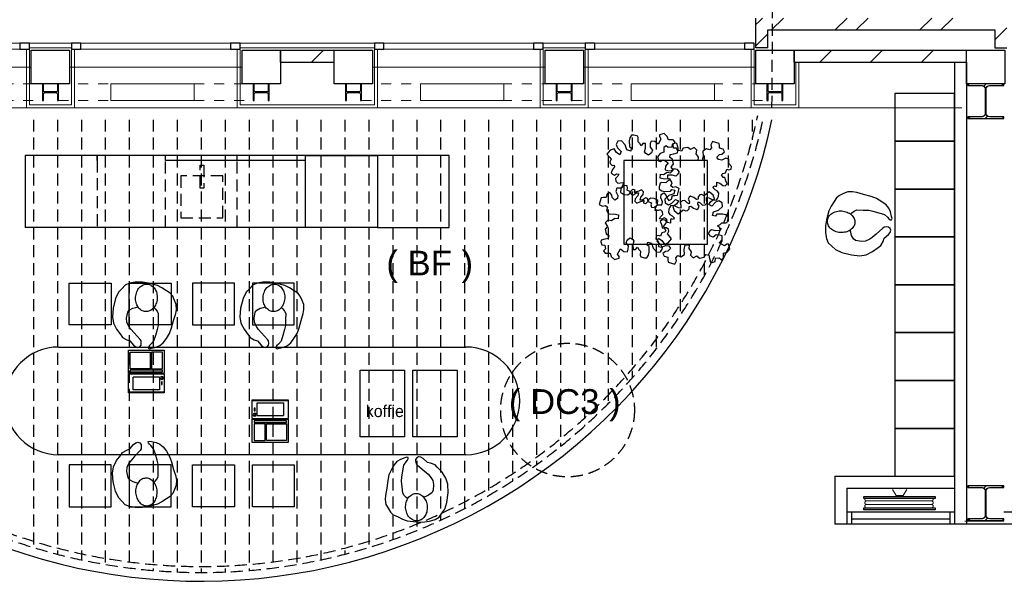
# Model space of a CAD drawing. Header units: millimetres. Extents: x 274611 to 749520, y 175257 to 298905.
# Tile 7 of 251: x 371458 to 379679, y 221560 to 226204. Entities that reach past the tile are written whole.
import ezdxf

# ---------------------------------------------------------------- set-up
doc = ezdxf.new("R2010")
doc.units = ezdxf.units.MM
doc.header["$LTSCALE"] = 400
doc.header["$PDMODE"] = 1
doc.header["$PDSIZE"] = 15
doc.linetypes.add('HIDDEN', pattern=[0.375, 0.25, -0.125])
doc.linetypes.add('STYLE_01', pattern=[0.416641, 0.208282, -0.208359])
for name, color, linetype in [('-ve', 2, 'HIDDEN'), ('inlay', 6, 'Continuous'), ('inr', 4, 'Continuous'), ('plafond', 255, 'HIDDEN'), ('plant', 114, 'Continuous'), ('plat', 5, 'Continuous'), ('symbol', 1, 'Continuous'), ('timmerwerk-ge', 150, 'Continuous'), ('timmerwerk-ve', 8, 'HIDDEN')]:
    doc.layers.add(name, color=color, linetype=linetype)
for name, color, linetype, lineweight in [('Buitenkozijnen', 140, 'Continuous', 15), ('mat-baksteen', 5, 'Continuous', 25), ('mat-beton (ihwg)', 5, 'Continuous', 25), ('mat-kalkzandsteen', 5, 'Continuous', 25), ('mat-staal', 5, 'Continuous', 25), ('None', 7, 'Continuous', 9)]:
    doc.layers.add(name, color=color, linetype=linetype, lineweight=lineweight)
doc.styles.add('Arial', font='arial.ttf', dxfattribs={"height": 211.666667})
doc.styles.add('s100', font='stylu.ttf', dxfattribs={"height": 100})
doc.styles.get("Standard").update_dxf_attribs({"font": 'arial.ttf'})
doc.dimstyles.new('CAL-N1-100-25', dxfattribs={"dimscale": 100, "dimtxt": 2.5, "dimasz": 3, "dimexe": 1.5, "dimexo": 0, "dimgap": 0.3, "dimtad": 0, "dimdec": 4, "dimrnd": 1, "dimdsep": 46, "dimtxsty": 'Standard', "dimblk": 'CLOSED', "dimcen": 0, "dimdle": 1.25, "dimclrt": 256, "dimadec": 0, "dimazin": 0, "dimtfac": 0.9, "dimtdec": 4, "dimtix": 1, "dimtmove": 0, "dimatfit": 3, "dimldrblk": 'CLOSED', "dimfxl": 1, "dimtvp": 1, "dimtolj": 1, "dimtzin": 0, "dimarcsym": 0})

# ---------------------------------------------------------------- blocks, each defined once
blk = doc.blocks.new('P02')
at = {"layer": 'plafond'}
for p, q in [((-7496.7, -25), (-7496.7, -2908.2)), ((-7296.7, -25), (-7296.7, -3044.4)), ((-7096.7, -25), (-7096.7, -3166.4)), ((-6896.7, -25), (-6896.7, -3373)), ((-6696.7, -25), (-6696.7, -3373)), ((-6496.7, -25), (-6496.7, -3459.2)), ((-6296.7, -25), (-6296.7, -3535)), ((-6096.7, -25), (-6096.7, -3600.8)), ((-5896.7, -25), (-5896.7, -3657.1)), ((-5696.7, -25), (-5696.7, -3704.2)), ((-5496.7, -25), (-5496.7, -3742.4)), ((-5296.7, -25), (-5296.7, -3771.9)), ((-5096.7, -25), (-5096.7, -3792.8)), ((-4896.7, -25), (-4896.7, -3809.5)), ((-4696.7, -25), (-4696.7, -3809.5)), ((-4496.7, -25), (-4496.7, -3809.5)), ((-4296.7, -25), (-4296.7, -3792.8)), ((-4096.7, -25), (-4096.7, -3771.9)), ((-3896.7, -25), (-3896.7, -3742.4)), ((-3696.7, -25), (-3696.7, -3704.2)), ((-3496.7, -25), (-3496.7, -3657.1)), ((-3296.7, -25), (-3296.7, -3600.8)), ((-3096.7, -25), (-3096.7, -3535)), ((-2896.7, -25), (-2896.7, -3459.2)), ((-2696.7, -25), (-2696.7, -3373)), ((-2496.7, -25), (-2496.7, -3275.7)), ((-2296.7, -25), (-2296.7, -3166.4)), ((-2096.7, -25), (-2096.7, -3044.4)), ((-1896.7, -25), (-1896.7, -2908.2)), ((-1696.7, -25), (-1696.7, -2756.5)), ((-1496.7, -25), (-1496.7, -2587.2)), ((-1296.7, -25), (-1296.7, -2397.7)), ((-1096.7, -25), (-1096.7, -2184.4)), ((-896.7, -25), (-896.7, -1942.1)), ((-696.7, -25), (-696.7, -1662.8)), ((-496.7, -25), (-496.7, -1333.3)), ((-296.7, -25), (-296.7, -927.9)), ((-96.7, -25), (-96.7, -193.8))]:
    blk.add_line(p, q, dxfattribs=at)
for radius in [4750, 4800]:
    blk.add_arc((-4696.7, 990.5), radius, 231.79862, 348.09152, dxfattribs=at)
blk = doc.blocks.new('*U2742')
at = {"layer": 'None', "color": 43, "linetype": 'STYLE_01', "lineweight": 9}
for p, q in [((13407.6, 8129.4), (13860.7, 8129.4)), ((13407.6, 7989.4), (13407.6, 8129.4)), ((14541.7, 8129.4), (15034.6, 8129.4)), ((15034.6, 7989.4), (15034.6, 8129.4)), ((13407.6, 7989.4), (13860.7, 7989.4)), ((14541.7, 7989.4), (15034.6, 7989.4))]:
    blk.add_line(p, q, dxfattribs=at)
at = {"layer": 'None', "color": 43, "linetype": 'Continuous', "lineweight": 9}
for p, q in [((13844.8, 8129.4), (14541.7, 8129.4)), ((13844.8, 7989.4), (13844.8, 8129.4)), ((14541.7, 7989.4), (14541.7, 8129.4)), ((13844.8, 7989.4), (14541.7, 7989.4))]:
    blk.add_line(p, q, dxfattribs=at)
blk = doc.blocks.new('*U2743')
at = {"layer": 'None', "color": 43, "linetype": 'STYLE_01', "lineweight": 9}
for p, q in [((11647.6, 8129.4), (12100.7, 8129.4)), ((11647.6, 7989.4), (11647.6, 8129.4)), ((12781.7, 8129.4), (13274.6, 8129.4)), ((13274.6, 7989.4), (13274.6, 8129.4)), ((11647.6, 7989.4), (12100.7, 7989.4)), ((12781.7, 7989.4), (13274.6, 7989.4))]:
    blk.add_line(p, q, dxfattribs=at)
at = {"layer": 'None', "color": 43, "linetype": 'Continuous', "lineweight": 9}
for p, q in [((12084.8, 8129.4), (12781.7, 8129.4)), ((12084.8, 7989.4), (12084.8, 8129.4)), ((12781.7, 7989.4), (12781.7, 8129.4)), ((12084.8, 7989.4), (12781.7, 7989.4))]:
    blk.add_line(p, q, dxfattribs=at)
blk = doc.blocks.new('*U2744')
at = {"layer": 'None', "color": 43, "linetype": 'STYLE_01', "lineweight": 9}
for p, q in [((15937.6, 8129.4), (16430.4, 8129.4)), ((15937.6, 7989.4), (15937.6, 8129.4)), ((17111.4, 8129.4), (17564.6, 8129.4)), ((17564.6, 7989.4), (17564.6, 8129.4)), ((15937.6, 7989.4), (16430.4, 7989.4)), ((17111.4, 7989.4), (17564.6, 7989.4))]:
    blk.add_line(p, q, dxfattribs=at)
at = {"layer": 'None', "color": 43, "linetype": 'Continuous', "lineweight": 9}
for p, q in [((16430.4, 8129.4), (17127.3, 8129.4)), ((16430.4, 7989.4), (16430.4, 8129.4)), ((17127.3, 7989.4), (17127.3, 8129.4)), ((16430.4, 7989.4), (17127.3, 7989.4))]:
    blk.add_line(p, q, dxfattribs=at)
blk = doc.blocks.new('*U2745')
at = {"layer": 'None', "color": 43, "linetype": 'STYLE_01', "lineweight": 9}
for p, q in [((17697.6, 8129.4), (18190.4, 8129.4)), ((17697.6, 7989.4), (17697.6, 8129.4)), ((18871.4, 8129.4), (19324.6, 8129.4)), ((19324.6, 7989.4), (19324.6, 8129.4)), ((17697.6, 7989.4), (18190.4, 7989.4)), ((18871.4, 7989.4), (19324.6, 7989.4))]:
    blk.add_line(p, q, dxfattribs=at)
at = {"layer": 'None', "color": 43, "linetype": 'Continuous', "lineweight": 9}
for p, q in [((18190.4, 8129.4), (18887.3, 8129.4)), ((18190.4, 7989.4), (18190.4, 8129.4)), ((18887.3, 7989.4), (18887.3, 8129.4)), ((18190.4, 7989.4), (18887.3, 7989.4))]:
    blk.add_line(p, q, dxfattribs=at)
blk = doc.blocks.new('*X2761')
at = {"layer": 'None', "lineweight": 9}
blk.add_line((15522.5, 8310), (15622.5, 8410), dxfattribs=at)
blk = doc.blocks.new('Gevelpui best 1410 (2D)')
at = {"layer": 'Buitenkozijnen', "lineweight": 15}
for p, q in [((-260, 0), (-260, -1410)), ((-260, 0), (-210, 0)), ((-210, 0), (-210, -1410)), ((-260, -1410), (-210, -1410))]:
    blk.add_line(p, q, dxfattribs=at)
at = {"layer": 'Buitenkozijnen', "color": 92, "lineweight": 25}
for points in [[(-260, 0), (-210, 0), (-210, -80), (-260, -80)], [(-260, -1330), (-210, -1330), (-210, -1410), (-260, -1410)]]:
    blk.add_lwpolyline(points, close=True, dxfattribs=at)
at = {"layer": 'None', "color": 43, "linetype": 'Continuous', "lineweight": 9}
blk.add_line((-410, 15), (-410, -1425), dxfattribs=at)
blk = doc.blocks.new('*X2770')
at = {"layer": 'None', "lineweight": 9}
for p, q in [((19231.1, 8624.5), (19258.8, 8652.2)), ((19231.1, 8448.1), (19331.1, 8548.1))]:
    blk.add_line(p, q, dxfattribs=at)
blk = doc.blocks.new('*X2771')
at = {"layer": 'None', "lineweight": 9}
for p, q in [((19258.8, 8652.2), (19286.6, 8680)), ((19363, 8580), (19463, 8680)), ((19893.7, 8580), (19993.7, 8680)), ((20070.1, 8580), (20170.1, 8680)), ((20600.8, 8580), (20700.8, 8680)), ((20777.2, 8580), (20877.2, 8680))]:
    blk.add_line(p, q, dxfattribs=at)
blk = doc.blocks.new('*X2772')
at = {"layer": 'None', "lineweight": 9}
blk.add_line((21226.1, 8498.1), (21326.1, 8598.1), dxfattribs=at)
blk = doc.blocks.new('*X2785')
at = {"layer": 'None', "lineweight": 9}
for p, q in [((-2.75, -2.75), (2.75, 2.75)), ((58, 58), (66.5, 66.5)), ((-66.5, -66.5), (-58, -58))]:
    blk.add_line(p, q, dxfattribs=at)
blk = doc.blocks.new('*U2786')
at = {"layer": 'None', "color": 92, "linetype": 'Continuous', "lineweight": 25, "flags": 128}
blk.add_lwpolyline([(70, -58), (14.75, -58, -0.4142136), (2.75, -46), (2.75, 46, -0.4142136), (14.75, 58), (70, 58), (70, 66.5), (-70, 66.5), (-70, 58), (-14.75, 58, -0.4142136), (-2.75, 46), (-2.75, -46, -0.4142136), (-14.75, -58), (-70, -58), (-70, -66.5), (70, -66.5)], format="xyb", close=True, dxfattribs=at)
at = {"layer": 'None', "color": 92}
blk.add_blockref('*X2785', (0, 0), dxfattribs=at)
blk = doc.blocks.new('*X2789')
at = {"layer": 'None', "lineweight": 9}
for p, q in [((-2.75, -2.75), (2.75, 2.75)), ((58, 58), (66.5, 66.5)), ((-66.5, -66.5), (-58, -58))]:
    blk.add_line(p, q, dxfattribs=at)
blk = doc.blocks.new('*U2790')
at = {"layer": 'None', "color": 92, "linetype": 'Continuous', "lineweight": 25, "flags": 128}
blk.add_lwpolyline([(70, -58), (14.75, -58, -0.4142136), (2.75, -46), (2.75, 46, -0.4142136), (14.75, 58), (70, 58), (70, 66.5), (-70, 66.5), (-70, 58), (-14.75, 58, -0.4142136), (-2.75, 46), (-2.75, -46, -0.4142136), (-14.75, -58), (-70, -58), (-70, -66.5), (70, -66.5)], format="xyb", close=True, dxfattribs=at)
at = {"layer": 'None', "color": 92}
blk.add_blockref('*X2789', (0, 0), dxfattribs=at)
blk = doc.blocks.new('*X2791')
at = {"layer": 'None', "lineweight": 9}
for p, q in [((-2.75, -2.75), (2.75, 2.75)), ((58, 58), (66.5, 66.5)), ((-66.5, -66.5), (-58, -58))]:
    blk.add_line(p, q, dxfattribs=at)
blk = doc.blocks.new('*U2792')
at = {"layer": 'None', "color": 92, "linetype": 'Continuous', "lineweight": 25, "flags": 128}
blk.add_lwpolyline([(70, -58), (14.75, -58, -0.4142136), (2.75, -46), (2.75, 46, -0.4142136), (14.75, 58), (70, 58), (70, 66.5), (-70, 66.5), (-70, 58), (-14.75, 58, -0.4142136), (-2.75, 46), (-2.75, -46, -0.4142136), (-14.75, -58), (-70, -58), (-70, -66.5), (70, -66.5)], format="xyb", close=True, dxfattribs=at)
at = {"layer": 'None', "color": 92}
blk.add_blockref('*X2791', (0, 0), dxfattribs=at)
blk = doc.blocks.new('Kolom 280x320')
at = {"layer": 'mat-beton (ihwg)', "lineweight": 25}
blk.add_lwpolyline([(-300, 160), (-20, 160), (-20, -160), (-300, -160)], close=True, dxfattribs=at)
at = {"layer": 'None', "color": 92, "linetype": 'Continuous', "lineweight": 5}
blk.add_point((0, 0), dxfattribs=at)
blk = doc.blocks.new('*X2794')
at = {"layer": 'None', "lineweight": 9}
for p, q in [((19765.1, 8310), (19865.1, 8410)), ((20189.4, 8310), (20289.4, 8410)), ((20613.7, 8310), (20713.7, 8410))]:
    blk.add_line(p, q, dxfattribs=at)
blk = doc.blocks.new('*X2802')
at = {"layer": 'None', "lineweight": 9}
for p, q in [((-150, 132.8), (-137.8, 145)), ((131, 131), (145, 145)), ((-4.3, -4.3), (4.2, 4.2)), ((-145, -145), (-131, -131)), ((137.8, -145), (150, -132.8))]:
    blk.add_line(p, q, dxfattribs=at)
at = {"layer": 'None', "lineweight": 25}
for p, q in [((-15.5, 125.9), (3.6, 145)), ((-3.6, -145), (15.5, -125.9))]:
    blk.add_line(p, q, dxfattribs=at)
blk = doc.blocks.new('*U2803')
at = {"layer": 'None', "color": 92, "linetype": 'Continuous', "lineweight": 25, "flags": 128}
blk.add_lwpolyline([(150, -131), (31.25, -131, -0.4142136), (4.25, -104), (4.25, 104, -0.4142136), (31.25, 131), (150, 131), (150, 145), (-150, 145), (-150, 131), (-31.25, 131, -0.4142136), (-4.25, 104), (-4.25, -104, -0.4142136), (-31.25, -131), (-150, -131), (-150, -145), (150, -145)], format="xyb", close=True, dxfattribs=at)
at = {"layer": 'None', "color": 92}
blk.add_blockref('*X2802', (0, 0), dxfattribs=at)
blk = doc.blocks.new('*X2804')
at = {"layer": 'None', "lineweight": 9}
for p, q in [((-150, 132.8), (-137.8, 145)), ((131, 131), (145, 145)), ((-4.3, -4.3), (4.2, 4.2)), ((-145, -145), (-131, -131)), ((137.8, -145), (150, -132.8))]:
    blk.add_line(p, q, dxfattribs=at)
at = {"layer": 'None', "lineweight": 25}
for p, q in [((-15.5, 125.9), (3.6, 145)), ((-3.6, -145), (15.5, -125.9))]:
    blk.add_line(p, q, dxfattribs=at)
blk = doc.blocks.new('*U2805')
at = {"layer": 'None', "color": 92, "linetype": 'Continuous', "lineweight": 25, "flags": 128}
blk.add_lwpolyline([(150, -131), (31.25, -131, -0.4142136), (4.25, -104), (4.25, 104, -0.4142136), (31.25, 131), (150, 131), (150, 145), (-150, 145), (-150, 131), (-31.25, 131, -0.4142136), (-4.25, 104), (-4.25, -104, -0.4142136), (-31.25, -131), (-150, -131), (-150, -145), (150, -145)], format="xyb", close=True, dxfattribs=at)
at = {"layer": 'None', "color": 92}
blk.add_blockref('*X2804', (0, 0), dxfattribs=at)
blk = doc.blocks.new('*X2825')
at = {"layer": 'None', "lineweight": 9}
for p, q in [((-2.75, -2.75), (2.75, 2.75)), ((58, 58), (66.5, 66.5)), ((-66.5, -66.5), (-58, -58))]:
    blk.add_line(p, q, dxfattribs=at)
blk = doc.blocks.new('*U2826')
at = {"layer": 'None', "color": 92, "linetype": 'Continuous', "lineweight": 25, "flags": 128}
blk.add_lwpolyline([(70, -58), (14.75, -58, -0.4142136), (2.75, -46), (2.75, 46, -0.4142136), (14.75, 58), (70, 58), (70, 66.5), (-70, 66.5), (-70, 58), (-14.75, 58, -0.4142136), (-2.75, 46), (-2.75, -46, -0.4142136), (-14.75, -58), (-70, -58), (-70, -66.5), (70, -66.5)], format="xyb", close=True, dxfattribs=at)
at = {"layer": 'None', "color": 92}
blk.add_blockref('*X2825', (0, 0), dxfattribs=at)
blk = doc.blocks.new('*X2827')
at = {"layer": 'None', "lineweight": 9}
for p, q in [((-2.75, -2.75), (2.75, 2.75)), ((58, 58), (66.5, 66.5)), ((-66.5, -66.5), (-58, -58))]:
    blk.add_line(p, q, dxfattribs=at)
blk = doc.blocks.new('*U2828')
at = {"layer": 'None', "color": 92, "linetype": 'Continuous', "lineweight": 25, "flags": 128}
blk.add_lwpolyline([(70, -58), (14.75, -58, -0.4142136), (2.75, -46), (2.75, 46, -0.4142136), (14.75, 58), (70, 58), (70, 66.5), (-70, 66.5), (-70, 58), (-14.75, 58, -0.4142136), (-2.75, 46), (-2.75, -46, -0.4142136), (-14.75, -58), (-70, -58), (-70, -66.5), (70, -66.5)], format="xyb", close=True, dxfattribs=at)
at = {"layer": 'None', "color": 92}
blk.add_blockref('*X2827', (0, 0), dxfattribs=at)
blk = doc.blocks.new('SYMB-PS01_B2')
blk.add_lwpolyline([(58.6, 67.4), (69.9, 77.8), (86, 96.6), (96.2, 116.4), (97.7, 170.3), (98.9, 217.4), (92.2, 250.7), (80.6, 302.7), (67.2, 348.9), (45.4, 376.3), (34.1, 387.9), (26.6, 400.2), (25.8, 409.6), (35.8, 414.1), (52.2, 410), (91.1, 399.8), (121.7, 384.5), (148.5, 360), (172.8, 323.3), (197.5, 278.9), (212.1, 231.9), (226.3, 168.8), (242.3, 111.1), (246.7, 76.3), (243.8, 35.7), (228.6, 1.8), (211, -31.7), (189.9, -56.4), (157.6, -74.3), (117.4, -97.9), (79.2, -115.8), (3.3, -132.4), (-46.9, -138.2), (-106.7, -136.4), (-153.5, -126.6), (-188.7, -109.6), (-215.4, -77.6), (-241.3, -46.4), (-264.4, 7.1), (-281.7, 87.7), (-285.3, 159.4), (-274.4, 212.1), (-245.6, 262.8), (-208.8, 307.7), (-193.1, 328.9), (-157.4, 347.2), (-130.7, 355.4), (-98.1, 391.1), (-80.1, 403.4), (-61.1, 407.8), (-46.6, 401.9), (-35.3, 388.5), (-34.1, 373.2), (-36.8, 351.9), (-46.2, 340), (-98.7, 286.6), (-128.1, 256.2), (-144.3, 235.4), (-162, 200.8), (-165.4, 167), (-158.2, 116.6), (-147, 99), (-118, 82.3), (-92.6, 73.9), (-75.3, 68.1)])
blk.add_lwpolyline([(-98.1, -12.2, 0.078796), (-89.7, -57.2, 0.088041), (-69.3, -92.8, 0.105312), (-38.1, -117.4, 0.121926), (-4.5, -124.7, 0.121926), (28.7, -115.5, 0.105312), (58.5, -89.2, 0.088041), (76.7, -52.4, 0.078796), (82.6, -7.1, 0.078796), (74.1, 37.9, 0.088041), (53.8, 73.5, 0.105312), (22.6, 98.1, 0.121926), (-11.1, 105.4, 0.121926), (-44.2, 96.2, 0.105312), (-74, 69.9, 0.088041), (-92.2, 33.1, 0.078796)], format="xyb", close=True)
blk = doc.blocks.new('*U2833')
at = {"layer": 'None', "color": 253, "linetype": 'Continuous', "lineweight": 5}
for p, q in [((96.625, -278), (96.625, 266)), ((125.704, -278), (125.704, 266)), ((50.42, -31.849), (50.42, 29))]:
    blk.add_line(p, q, dxfattribs=at)
at = {"layer": 'None', "color": 140, "linetype": 'Continuous', "lineweight": 15}
for p, q in [((50.42, 29), (1.453, 57.31)), ((0, -61), (50.42, -31.849))]:
    blk.add_line(p, q, dxfattribs=at)
at = {"layer": 'None', "color": 92, "linetype": 'Continuous', "lineweight": 25}
for points in [[(60.916, 296), (76.476, 296), (76.476, -300), (60.916, -300)], [(154.785, 296), (171.344, 296), (171.344, -302), (154.785, -302)]]:
    blk.add_lwpolyline(points, close=True, dxfattribs=at)
at = {"layer": 'None', "color": 253, "linetype": 'Continuous', "lineweight": 5}
blk.add_lwpolyline([(50.929, 18), (60.916, 18), (60.916, -18), (50.929, -18)], close=True, dxfattribs=at)
for points, knots in [([(96.866, 264), (96.866, 268.997), (93.792, 272.9335), (90.718, 276.87), (85.875, 278.0735), (81.032, 279.277), (76.476, 277.238)], [0, 0, 0, 0.333549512, 0.333549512, 0.666828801, 0.666828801, 1, 1, 1]), ([(125.825, 264), (125.825, 267.886), (123.8855, 271.2505), (121.946, 274.615), (118.586, 276.5575), (115.226, 278.5), (107.466, 278.5), (104.106, 276.5575), (100.746, 274.615), (98.806, 271.2505), (96.866, 267.886), (96.866, 264)], [0, 0, 0, 0.166769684, 0.166769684, 0.333423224, 0.333423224, 0.499994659, 0.666566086, 0.666566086, 0.833226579, 0.833226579, 1, 1, 1]), ([(154.785, 264), (154.785, 267.886), (152.845, 271.2505), (150.905, 274.615), (147.5455, 276.5575), (144.186, 278.5), (140.306, 278.5), (136.426, 278.5), (133.066, 276.5575), (129.706, 274.615), (127.7655, 271.2505), (125.825, 267.886), (125.825, 264)], [0, 0, 0, 0.166772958, 0.166772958, 0.333424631, 0.333424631, 0.499985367, 0.499985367, 0.666556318, 0.666556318, 0.833223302, 0.833223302, 1, 1, 1]), ([(76.477, -291.432), (81.039, -293.343), (85.8175, -292.072), (90.596, -290.801), (93.6105, -286.876), (96.625, -282.951), (96.625, -278)], [0, 0, 0, 0.333165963, 0.333165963, 0.666458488, 0.666458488, 1, 1, 1]), ([(96.625, -278), (96.625, -281.901), (98.573, -285.2795), (100.521, -288.658), (103.895, -290.609), (107.269, -292.56), (111.165, -292.56), (115.061, -292.56), (118.435, -290.609), (121.809, -288.658), (123.7565, -285.2795), (125.704, -281.901), (125.704, -278)], [0, 0, 0, 0.166754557, 0.166754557, 0.333426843, 0.333426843, 0.500005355, 0.500005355, 0.666583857, 0.666583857, 0.833249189, 0.833249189, 1, 1, 1]), ([(125.704, -278), (125.704, -281.901), (127.6525, -285.2795), (129.601, -288.658), (132.975, -290.609), (136.349, -292.56), (140.245, -292.56), (144.141, -292.56), (147.5145, -290.609), (150.888, -288.658), (152.836, -285.2795), (154.784, -281.901), (154.784, -278)], [0, 0, 0, 0.166757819, 0.166757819, 0.333436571, 0.333436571, 0.500014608, 0.500014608, 0.666582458, 0.666582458, 0.833245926, 0.833245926, 1, 1, 1])]:
    blk.add_open_spline(points, degree=2, knots=knots, dxfattribs=at)
blk = doc.blocks.new('symb-ps03_b2')
blk.add_lwpolyline([(82.2, -333.7), (93.5, -323.3), (109.6, -304.5), (119.8, -284.7), (121.3, -230.8), (122.5, -183.8), (115.8, -150.4), (104.2, -98.4), (90.8, -52.2), (69, -24.8), (57.7, -13.2), (50.2, -0.9), (49.4, 8.5), (59.4, 13), (75.8, 8.9), (114.7, -1.3), (145.3, -16.6), (172.1, -41.1), (196.4, -77.8), (221.1, -122.2), (235.7, -169.2), (249.9, -232.3), (265.9, -290), (270.3, -324.8), (267.4, -365.4), (252.2, -399.3), (234.6, -432.8), (213.5, -457.5), (181.2, -475.4), (141, -499), (102.8, -516.9), (26.9, -533.5), (-23.3, -539.3), (-83.1, -537.5), (-129.9, -527.7), (-165.1, -510.7), (-191.8, -478.7), (-217.7, -447.5), (-240.8, -394), (-258.1, -313.4), (-261.7, -241.7), (-250.8, -189), (-222, -138.3), (-185.2, -93.4), (-169.5, -72.2), (-133.8, -53.9), (-107.1, -45.7), (-74.5, -10), (-56.5, 2.3), (-37.5, 6.7), (-23, 0.8), (-11.7, -12.6), (-10.5, -27.9), (-13.2, -49.2), (-22.6, -61.1), (-75.1, -114.5), (-104.5, -144.9), (-120.7, -165.7), (-138.4, -200.3), (-141.8, -234.1), (-134.6, -284.5), (-123.4, -302.1), (-94.4, -318.8), (-69, -327.2), (-51.7, -333)])
blk.add_lwpolyline([(-74.5, -413.3, 0.078796), (-66.1, -458.3, 0.088041), (-45.7, -493.9, 0.105312), (-14.5, -518.5, 0.121926), (19.1, -525.8, 0.121926), (52.3, -516.6, 0.105312), (82.1, -490.3, 0.088041), (100.3, -453.5, 0.078796), (106.2, -408.2, 0.078796), (97.7, -363.2, 0.088041), (77.4, -327.6, 0.105312), (46.2, -303, 0.121926), (12.5, -295.7, 0.121926), (-20.6, -304.9, 0.105312), (-50.4, -331.2, 0.088041), (-68.6, -368, 0.078796)], format="xyb", close=True)
blk = doc.blocks.new('SYMB-BM02_B2')
at = {"layer": 'plant'}
blk.add_lwpolyline([(98, 356), (66, 371), (46, 367), (23, 344), (26, 317), (5, 314), (-27, 337), (-68, 353), (-84, 340), (-93, 315), (-77, 290), (-84, 262), (-106, 274), (-134, 301), (-166, 298), (-190, 273), (-184, 246), (-181, 209), (-209, 214), (-256, 237), (-302, 241), (-315, 221), (-325, 198), (-329, 157), (-315, 134), (-286, 119), (-263, 95), (-270, 73), (-298, 80), (-306, 68), (-307, 29), (-341, 38), (-375, 66), (-406, 70), (-427, 48), (-413, 13), (-402, -28), (-381, -27), (-361, -62), (-377, -76), (-407, -84), (-423, -126), (-448, -119), (-475, -126), (-482, -158), (-448, -194), (-447, -249), (-411, -258), (-363, -237), (-327, -242), (-307, -272), (-338, -303), (-366, -308), (-398, -333), (-381, -365), (-338, -377), (-336, -406), (-332, -436), (-252, -458), (-234, -418), (-243, -383), (-220, -358), (-184, -372), (-140, -344), (-141, -283), (-132, -230), (-84, -233), (-86, -271), (-59, -312), (-68, -354), (-36, -386), (7, -361), (39, -388), (98, -377), (116, -344), (153, -351), (160, -393), (171, -436), (193, -440), (228, -426), (230, -390), (275, -385), (300, -408), (328, -386), (326, -329), (369, -315), (403, -276), (387, -222), (366, -221), (339, -240), (312, -226), (275, -205), (309, -165), (312, -121), (278, -112), (241, -110), (205, -137), (171, -126), (146, -92), (166, -59), (184, -44), (228, -57), (285, -55), (282, -25), (255, -2), (285, 14), (305, 34), (353, 32), (371, 38), (382, 84), (382, 111), (350, 130), (317, 139), (248, 136), (232, 114), (194, 121), (209, 166), (266, 187), (314, 230), (310, 274), (271, 296), (232, 280), (187, 233), (150, 251), (176, 290), (219, 319), (203, 365), (155, 404), (121, 376), (98, 356)], dxfattribs=at)
blk = doc.blocks.new('symb-LPTP_b2')
for p, q in [((150, 0), (-150, 0)), ((-150, 0), (-150, -155)), ((150, -155), (150, 0)), ((150, -5), (-150, -5)), ((-110, -25), (-110, -129)), ((110, -25), (-110, -25)), ((110, -129), (110, -25)), ((150, -155), (-150, -155)), ((150, -160), (-150, -160)), ((-150, -160), (-150, -355)), ((110, -129), (-110, -129)), ((150, -355), (150, -160)), ((-150, -355), (150, -355))]:
    blk.add_line(p, q)
for points in [[(126.4, -69.8), (133.6, -69.8), (133.6, -91.9), (126.4, -91.9)], [(128.4, -71.8), (131.6, -71.8), (131.6, -89.9), (128.4, -89.9)], [(-135, -175), (135, -175), (135, -188.8), (-135, -188.8)], [(32.1, -198.8), (-135, -198.8), (-135, -340), (32.1, -340)], [(42.1, -198.8), (135, -198.8), (135, -340), (42.1, -340)]]:
    blk.add_lwpolyline(points, close=True)
for points in [[(-129.8, -157.5, 10, 10, 0), (-110.7, -157.5, 10, 10, 0)], [(129.8, -157.5, 10, 10, 0), (110.7, -157.5, 10, 10, 0)]]:
    blk.add_lwpolyline(points, format="xyseb")
for radius in [12.6, 7.57]:
    blk.add_circle((130, -123.9), radius)
blk = doc.blocks.new('_CLOSED')
at = {"color": 0, "linetype": 'ByBlock'}
for p, q in [((-1, 0.167), (0, 0)), ((-1, 0.167), (-1, -0.167)), ((0, 0), (-1, -0.167))]:
    blk.add_line(p, q, dxfattribs=at)
blk = doc.blocks.new('*D2844')
at = {"layer": '-ve', "color": 0, "lineweight": -2, "transparency": 16777216}
for p, q in [((370020.7, 225527.7), (370032, 226997.2)), ((377739.1, 225468.4), (377750.4, 226937.8)), ((370330.8, 226844.9), (377449.3, 226790.1))]:
    blk.add_line(p, q, dxfattribs=at)
at = {"layer": 'Defpoints', "color": 0, "transparency": 16777216}
for p in [(377749.3, 226787.8), (370020.7, 225527.7), (377739.1, 225468.4)]:
    blk.add_point(p, dxfattribs=at)
at = {"layer": '-ve', "color": 0, "lineweight": -2, "transparency": 16777216, "xscale": 300, "yscale": 300, "zscale": 300}
for p, rotation in [((370030.8, 226847.2), 179.5594310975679), ((377749.3, 226787.8), 359.5594310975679)]:
    blk.add_blockref('_CLOSED', p, dxfattribs=dict(at, rotation=rotation))
at = {"layer": '-ve', "transparency": 16777216, "insert": (373892, 227072.8), "char_height": 250, "attachment_point": 5, "rotation": 359.55943}
blk.add_mtext('\\A1;7719', dxfattribs=at)

msp = doc.modelspace()

# ---------------------------------------------------------------- linework, layer by layer
at = {"layer": '-ve'}
msp.add_circle((376032.36133, 222941.49359), 558.50497, dxfattribs=at)
at = {"layer": 'Buitenkozijnen', "lineweight": 15}
for points in [[(371889.18474, 226008.40531), (371889.18474, 225968.36468), (371539.18474, 225968.36468), (371539.18474, 226008.40531)], [(374419.18474, 226008.40531), (374419.18474, 225968.36468), (373299.18474, 225968.36468), (373299.18474, 226008.40531)], [(376179.18474, 226008.40531), (376179.18474, 225968.36468), (375829.18474, 225968.36468), (375829.18474, 226008.40531)], [(376179.18474, 226008.40531), (376179.18474, 225968.36468), (375829.18474, 225968.36468), (375829.18474, 226008.40531)]]:
    msp.add_lwpolyline(points, close=True, dxfattribs=at)
at = {"layer": 'inlay'}
msp.add_arc((372972.63618, 226383.83994), 4873.44276, 232.474989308, 347.973200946, dxfattribs=at)
at = {"layer": 'inr'}
msp.add_lwpolyline([(376501.82867, 224328.39324), (377201.82867, 224328.39324), (377201.82867, 225028.39324), (376501.82867, 225028.39324)], close=True, dxfattribs=at)
at = {"layer": 'mat-baksteen', "lineweight": 25}
for p, q in [((377604.18474, 225968.36468), (377604.18474, 226218.36468)), ((377704.18474, 225968.36468), (377704.18474, 226118.36468)), ((377704.18474, 226118.36468), (379599.18474, 226118.36468)), ((379599.18474, 226118.36468), (379599.18474, 225968.36468)), ((377704.18474, 225968.36468), (377604.18474, 225968.36468)), ((379599.18474, 225968.36468), (379699.18474, 225968.36468))]:
    msp.add_line(p, q, dxfattribs=at)
at = {"layer": 'mat-kalkzandsteen', "lineweight": 25}
for p, q in [((373634.18474, 225948.36468), (374084.18474, 225948.36468)), ((373634.18474, 225848.36468), (373634.18474, 225948.36468)), ((374084.18474, 225848.36468), (374084.18474, 225948.36468)), ((377924.18474, 225948.36468), (379364.18474, 225948.36468)), ((377924.18474, 225848.36468), (377924.18474, 225948.36468)), ((379364.18474, 225848.36468), (379364.18474, 225948.36468)), ((373634.18474, 225848.36468), (374084.18474, 225848.36468)), ((377924.18474, 225848.36468), (379364.18474, 225848.36468))]:
    msp.add_line(p, q, dxfattribs=at)
at = {"layer": 'None', "color": 140, "linetype": 'Continuous', "lineweight": 15}
for p, q in [((371514.18474, 225958.40531), (371514.18474, 225468.36468)), ((371514.18474, 225958.40531), (371539.18474, 225958.40531)), ((371539.18474, 225958.40531), (371539.18474, 225493.36468)), ((371914.18474, 225958.40531), (371889.18474, 225958.40531)), ((371889.18474, 225493.36468), (371889.18474, 225958.40531)), ((371914.18474, 225468.36468), (371914.18474, 225958.40531)), ((373274.18474, 225958.40531), (373274.18474, 225468.36468)), ((373274.18474, 225958.40531), (373299.18474, 225958.40531)), ((373299.18474, 225958.40531), (373299.18474, 225493.36468)), ((374444.18474, 225958.40531), (374419.18474, 225958.40531)), ((374419.18474, 225493.36468), (374419.18474, 225958.40531)), ((374444.18474, 225468.36468), (374444.18474, 225958.40531)), ((375804.18474, 225958.40531), (375804.18474, 225468.36468)), ((375804.18474, 225958.40531), (375829.18474, 225958.40531)), ((375829.18474, 225958.40531), (375829.18474, 225493.36468)), ((376204.18474, 225958.40531), (376179.18474, 225958.40531)), ((376179.18474, 225493.36468), (376179.18474, 225958.40531)), ((376204.18474, 225468.36468), (376204.18474, 225958.40531)), ((377564.18474, 225958.40531), (377564.18474, 225468.36468)), ((377564.18474, 225958.40531), (377589.18474, 225958.40531)), ((377589.18474, 225958.40531), (377589.18474, 225493.36468)), ((377964.18474, 225848.36468), (377939.18474, 225848.36468)), ((377939.18474, 225493.36468), (377939.18474, 225848.36468)), ((377964.18474, 225468.36468), (377964.18474, 225848.36468)), ((379324.18474, 225848.36468), (379349.18474, 225848.36468)), ((371514.18474, 225468.36468), (371914.18474, 225468.36468)), ((371539.18474, 225493.36468), (371889.18474, 225493.36468)), ((373299.18474, 225493.36468), (374419.18474, 225493.36468)), ((375804.18474, 225468.36468), (376204.18474, 225468.36468)), ((375829.18474, 225493.36468), (376179.18474, 225493.36468)), ((377564.18474, 225468.36468), (377964.18474, 225468.36468)), ((377589.18474, 225493.36468), (377939.18474, 225493.36468)), ((373274.18474, 225068.36468), (374444.18474, 225068.36468)), ((379324.18474, 221988.36468), (379674.18474, 221988.36468)), ((379349.18474, 222013.36468), (379674.18474, 222013.36468))]:
    msp.add_line(p, q, dxfattribs=at)
at = {"layer": 'None', "color": 43, "linetype": 'Continuous', "lineweight": 9}
for p, q in [((379324.18474, 225468.36468), (370154.18474, 225468.36468)), ((379374.18474, 225378.36468), (379674.18474, 225378.36468)), ((379374.18474, 222308.36468), (379674.18474, 222308.36468))]:
    msp.add_line(p, q, dxfattribs=at)
at = {"layer": 'plat'}
for p, q in [((379264.18474, 225848.36468), (379264.18474, 221988.36468)), ((379364.18474, 225848.36468), (379364.18474, 221988.36468)), ((378264.18474, 222388.36468), (379264.18474, 222388.36468)), ((378264.18474, 222388.36468), (378264.18474, 221988.36468)), ((378364.18474, 222288.36468), (379264.18474, 222288.36468)), ((378364.18474, 222288.36468), (378364.18474, 221988.36468)), ((379264.18474, 222088.36468), (378364.18474, 222088.36468)), ((378404.18474, 222088.36468), (378404.18474, 221988.36468)), ((379224.18474, 222088.36468), (379224.18474, 221988.36468)), ((379984.18474, 222088.36468), (379674.18474, 222088.36468)), ((379684.18474, 221988.36468), (378264.18474, 221988.36468)), ((379264.18474, 221988.36468), (378264.18474, 221988.36468)), ((379224.18474, 222028.36468), (378404.18474, 222028.36468)), ((379984.18474, 221988.36468), (379674.18474, 221988.36468))]:
    msp.add_line(p, q, dxfattribs=at)
at = {"layer": 'timmerwerk-ge'}
for p, q in [((375044.18474, 225068.36468), (371504.18474, 225068.36468)), ((371504.18474, 225068.36468), (371504.18474, 224468.36468)), ((372104.18474, 225068.36468), (372104.18474, 225028.36468)), ((372104.18474, 225028.36468), (372104.18474, 225068.36468)), ((372674.18474, 225028.36468), (372674.18474, 225068.36468)), ((373844.18474, 225028.36468), (372674.18474, 225028.36468)), ((373274.18474, 225028.36468), (373274.18474, 225068.36468)), ((375044.18474, 224468.36468), (375044.18474, 225068.36468)), ((373844.18474, 224468.36468), (371504.18474, 224468.36468)), ((374444.18474, 224468.36468), (375044.18474, 224468.36468))]:
    msp.add_line(p, q, dxfattribs=at)
for points in [[(378764.18474, 225188.36468), (379264.18474, 225188.36468), (379264.18474, 225588.36468), (378764.18474, 225588.36468)], [(378764.18474, 224788.36468), (379264.18474, 224788.36468), (379264.18474, 225188.36468), (378764.18474, 225188.36468)], [(374444.18474, 224468.36468), (373844.18474, 224468.36468), (373844.18474, 225068.36468), (374444.18474, 225068.36468)], [(378764.18474, 224388.36468), (379264.18474, 224388.36468), (379264.18474, 224788.36468), (378764.18474, 224788.36468)], [(378764.18474, 223988.36468), (379264.18474, 223988.36468), (379264.18474, 224388.36468), (378764.18474, 224388.36468)], [(371871.42602, 224002.98749), (372221.42602, 224002.98749), (372221.42602, 223652.98749), (371871.42602, 223652.98749)], [(372371.42602, 224002.98749), (372721.42602, 224002.98749), (372721.42602, 223652.98749), (372371.42602, 223652.98749)], [(373250.64908, 224002.98749), (372900.64908, 224002.98749), (372900.64908, 223652.98749), (373250.64908, 223652.98749)], [(373750.64908, 224002.98749), (373400.64908, 224002.98749), (373400.64908, 223652.98749), (373750.64908, 223652.98749)], [(378764.18474, 223588.36468), (379264.18474, 223588.36468), (379264.18474, 223988.36468), (378764.18474, 223988.36468)], [(378764.18474, 223188.36468), (379264.18474, 223188.36468), (379264.18474, 223588.36468), (378764.18474, 223588.36468)], [(374671.33341, 223275.42415), (374671.33341, 222718.49641), (374299.68978, 222718.49641), (374299.68978, 223275.42415)], [(375111.35911, 223275.42415), (375111.35911, 222718.49641), (374739.71548, 222718.49641), (374739.71548, 223275.42415)], [(378764.18474, 222788.36468), (379264.18474, 222788.36468), (379264.18474, 223188.36468), (378764.18474, 223188.36468)], [(378764.18474, 222388.36468), (379264.18474, 222388.36468), (379264.18474, 222788.36468), (378764.18474, 222788.36468)], [(371871.42602, 222133.08149), (372221.42602, 222133.08149), (372221.42602, 222483.08149), (371871.42602, 222483.08149)], [(372371.42602, 222133.08149), (372721.42602, 222133.08149), (372721.42602, 222483.08149), (372371.42602, 222483.08149)], [(373250.64908, 222133.08149), (372900.64908, 222133.08149), (372900.64908, 222483.08149), (373250.64908, 222483.08149)], [(373750.64908, 222133.08149), (373400.64908, 222133.08149), (373400.64908, 222483.08149), (373750.64908, 222483.08149)]]:
    msp.add_lwpolyline(points, close=True, dxfattribs=at)
for points in [[(371783.13062, 223468.03449), (375183.13062, 223468.03449)], [(375183.13062, 222568.03449), (371783.13062, 222568.03449)]]:
    msp.add_lwpolyline(points, dxfattribs=at)
for centre, start, end in [((371783.13062, 223018.03449), 90, 270), ((375183.13062, 223018.03449), 270, 90)]:
    msp.add_arc(centre, 450, start, end, dxfattribs=at)
at = {"layer": 'timmerwerk-ve'}
for p, q in [((372104.18474, 225028.36468), (372104.18474, 224468.36468)), ((372674.18474, 224468.36468), (372674.18474, 225068.36468)), ((373274.18474, 224468.36468), (373274.18474, 225068.36468))]:
    msp.add_line(p, q, dxfattribs=at)
for points in [[(372994.32667, 224989.17601), (372994.32667, 224796.54595), (372964.07503, 224796.54595), (372964.07503, 224989.17601)], [(372804.20085, 224898.36468), (372804.20085, 224548.36468), (373154.20085, 224548.36468), (373154.20085, 224898.36468)]]:
    msp.add_lwpolyline(points, close=True, dxfattribs=at)

# ---------------------------------------------------------------- block references
at = {"layer": '-ve'}
msp.add_blockref('P02', (377669.33275, 225393.36468), dxfattribs=at)
at = {"layer": 'Buitenkozijnen', "color": 7, "xscale": -1, "rotation": 270}
for p in [(371539.18474, 226218.36468), (373299.18474, 226218.36468), (375829.18474, 226218.36468), (377589.18474, 226218.36468)]:
    msp.add_blockref('Gevelpui best 1410 (2D)', p, dxfattribs=at)
at = {"layer": 'inr', "xscale": -1, "rotation": 180}
msp.add_blockref('symb-LPTP_b2', (372515.10936, 223086.57198), dxfattribs=at)
at = {"layer": 'inr', "xscale": -1}
msp.add_blockref('symb-LPTP_b2', (373550.26516, 223025.66707), dxfattribs=at)
at = {"layer": 'mat-baksteen'}
for name in ['*X2770', '*X2771', '*X2772']:
    msp.add_blockref(name, (358373.12537, 217538.36468), dxfattribs=at)
at = {"layer": 'mat-beton (ihwg)', "color": 7, "rotation": 90}
for p in [(371714.18474, 225968.36468), (373474.18474, 225968.36468), (374244.18474, 225968.36468), (376004.18474, 225968.36468), (377764.18474, 225968.36468), (379524.18474, 225968.36468)]:
    msp.add_blockref('Kolom 280x320', p, dxfattribs=at)
at = {"layer": 'mat-kalkzandsteen'}
for name in ['*X2761', '*X2794']:
    msp.add_blockref(name, (358373.12537, 217538.36468), dxfattribs=at)
at = {"layer": 'mat-staal'}
for name, p, rotation in [('*U2786', (371714.18474, 225597.71572), 90), ('*U2826', (373474.18474, 225597.71572), 90), ('*U2828', (374244.18474, 225597.71572), 90), ('*U2790', (376004.18474, 225597.71572), 90), ('*U2792', (377764.18474, 225597.71572), 90), ('*U2803', (379524.18474, 225523.36468), 180), ('*U2805', (379524.18474, 222163.36468), 180)]:
    msp.add_blockref(name, p, dxfattribs=dict(at, rotation=rotation))
at = {"layer": 'None', "color": 7}
for name in ['*U2743', '*U2742', '*U2744', '*U2745']:
    msp.add_blockref(name, (358373.12537, 217538.36468), dxfattribs=at)
at = {"layer": 'None', "color": 7, "rotation": 270}
msp.add_blockref('*U2833', (378806.89309, 222278.589), dxfattribs=at)
at = {"layer": 'symbol', "xscale": 0.7, "yscale": 0.7, "zscale": 0.7}
for p, rotation in [((376644.484, 224970.77016), 89.99999999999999), ((377065.12032, 224865.34154), 180), ((376617.42469, 224481.8977), 270)]:
    msp.add_blockref('SYMB-BM02_B2', p, dxfattribs=dict(at, rotation=rotation))
at = {"layer": 'symbol', "linetype": 'Continuous', "lineweight": 0, "xscale": -1}
for name, p, rotation in [('symb-ps03_b2', (378726.1036, 224482.5658), 267.6050862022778), ('symb-ps03_b2', (372482.77039, 223469.39103), 177.6050862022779), ('symb-ps03_b2', (373547.60601, 223469.39103), 177.6050862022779), ('SYMB-PS01_B2', (374761.99201, 222138.31929), 4.896968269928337)]:
    msp.add_blockref(name, p, dxfattribs=dict(at, rotation=rotation))
at = {"layer": 'symbol', "xscale": 0.7, "yscale": 0.7, "zscale": 0.7}
msp.add_blockref('SYMB-BM02_B2', (377105.82208, 224482.64657), dxfattribs=at)
at = {"layer": 'symbol', "linetype": 'Continuous', "lineweight": 0, "rotation": 2.394913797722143}
msp.add_blockref('symb-ps03_b2', (372482.77039, 222666.67795), dxfattribs=at)

# ---------------------------------------------------------------- texts
at = {"layer": 'plat', "style": 's100'}
msp.add_text('koffie', height=99.41523, dxfattribs=at).set_placement((374347.88939, 222882.56141))
at = {"layer": 'plat', "char_height": 207.433333, "attachment_point": 1, "style": 'Arial'}
for s, insert in [('  ( BF )', (374358.42753, 224273.67391)), ('  ( DC3 )', (375381.32384, 223116.04124))]:
    msp.add_mtext(s, dxfattribs=dict(at, insert=insert))

# ---------------------------------------------------------------- dimensions: what is measured, and where the dimension line sits
at = {"layer": '-ve'}
dim = msp.add_aligned_dim(p1=(370020.68474, 225527.71572), p2=(377739.10807, 225468.36468), distance=1319.50049, dimstyle='CAL-N1-100-25', dxfattribs=at)
dim.commit()
dim.dimension.update_dxf_attribs({"geometry": '*D2844', "text_midpoint": (373892.00542, 227072.78063)})

doc.saveas('drawing.dxf')
